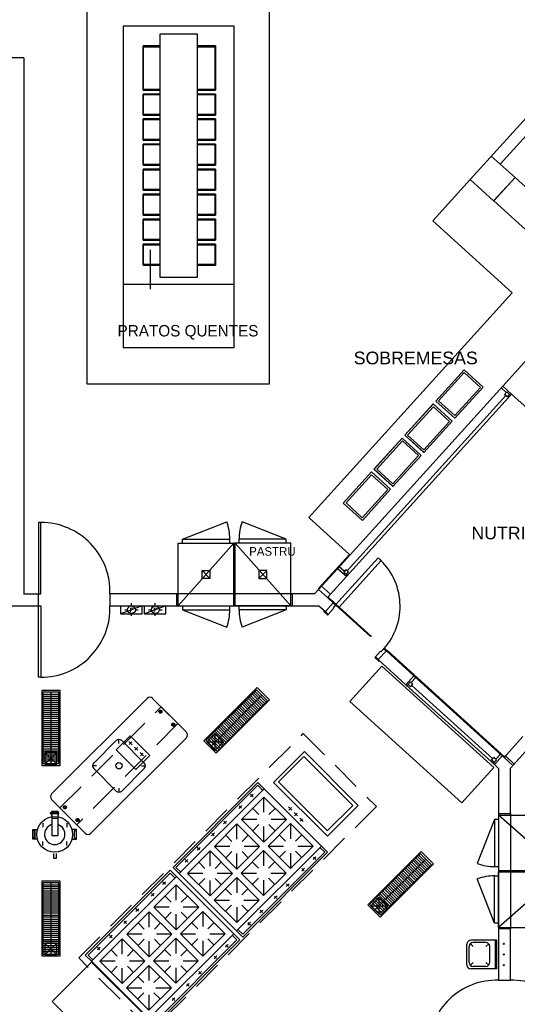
# Model space of a CAD drawing. Header units: millimetres. Extents: x 335 to 739275, y -1 to 84.
# Tile 49 of 71: x 374.21 to 382.52, y 27.09 to 43.53. Entities that reach past the tile are written whole.
import ezdxf

# ---------------------------------------------------------------- set-up
doc = ezdxf.new("R2010")
doc.units = ezdxf.units.MM
doc.header["$MEASUREMENT"] = 0
doc.linetypes.add('Dashed', pattern=[0.75, 0.5, -0.25])
doc.layers.add('SIMBOLOS INT', color=8, linetype='Continuous', lineweight=5)
doc.styles.add('Arial', font='arial.ttf')
doc.styles.add('CenturyGothic', font='GOTHIC.TTF')
doc.styles.add('ROMANS', font='ROMANS')

msp = doc.modelspace()

# ---------------------------------------------------------------- linework, layer by layer
at = {"color": 7}
for p, q in [((375.332, 51.38), (375.332, 37.452)), ((378.382, 37.452), (378.382, 51.38)), ((376.552, 43.096), (376.271, 43.096)), ((376.271, 43.096), (376.271, 42.358)), ((377.481, 43.096), (377.182, 43.096)), ((377.481, 42.358), (377.481, 43.096)), ((376.28, 42.369), (376.28, 43.08)), ((376.28, 43.08), (376.552, 43.08)), ((377.182, 43.08), (377.471, 43.08)), ((377.471, 43.08), (377.471, 42.369)), ((374.282, 42.895), (373.315, 42.895)), ((374.282, 42.895), (374.282, 33.939)), ((383.552, 42.869), (381.733, 40.862)), ((382.237, 41.121), (383.64, 42.672)), ((376.271, 42.358), (376.552, 42.358)), ((376.552, 42.292), (376.271, 42.292)), ((376.271, 42.292), (376.271, 41.94)), ((376.552, 42.369), (376.28, 42.369)), ((376.28, 41.951), (376.28, 42.282)), ((376.28, 42.282), (376.552, 42.282)), ((377.471, 42.369), (377.182, 42.369)), ((377.182, 42.358), (377.481, 42.358)), ((377.481, 42.292), (377.182, 42.292)), ((377.182, 42.282), (377.471, 42.282)), ((377.471, 42.282), (377.471, 41.951)), ((377.481, 41.94), (377.481, 42.292)), ((376.552, 41.951), (376.28, 41.951)), ((377.471, 41.951), (377.182, 41.951)), ((376.271, 41.94), (376.552, 41.94)), ((376.552, 41.876), (376.271, 41.876)), ((376.271, 41.876), (376.271, 41.522)), ((376.28, 41.533), (376.28, 41.865)), ((376.28, 41.865), (376.552, 41.865)), ((377.182, 41.94), (377.481, 41.94)), ((377.481, 41.876), (377.182, 41.876)), ((377.182, 41.865), (377.471, 41.865)), ((377.471, 41.865), (377.471, 41.533)), ((377.481, 41.522), (377.481, 41.876)), ((376.271, 41.522), (376.552, 41.522)), ((376.552, 41.456), (376.271, 41.456)), ((376.271, 41.456), (376.271, 41.105)), ((376.552, 41.533), (376.28, 41.533)), ((377.471, 41.533), (377.182, 41.533)), ((377.182, 41.522), (377.481, 41.522)), ((377.481, 41.456), (377.182, 41.456)), ((377.481, 41.105), (377.481, 41.456)), ((376.28, 41.116), (376.28, 41.447)), ((376.28, 41.447), (376.552, 41.447)), ((377.182, 41.447), (377.471, 41.447)), ((377.471, 41.447), (377.471, 41.116)), ((382.088, 41.255), (382.237, 41.121)), ((382.484, 40.899), (382.237, 41.121)), ((376.271, 41.105), (376.552, 41.105)), ((376.552, 41.038), (376.271, 41.038)), ((376.271, 41.038), (376.271, 40.687)), ((376.552, 41.116), (376.28, 41.116)), ((376.28, 40.698), (376.28, 41.028)), ((376.28, 41.028), (376.552, 41.028)), ((377.471, 41.116), (377.182, 41.116)), ((377.182, 41.105), (377.481, 41.105)), ((377.481, 41.038), (377.182, 41.038)), ((377.182, 41.028), (377.471, 41.028)), ((377.471, 41.028), (377.471, 40.698)), ((377.481, 40.687), (377.481, 41.038)), ((381.733, 40.862), (382.126, 40.506)), ((382.126, 40.506), (382.484, 40.899)), ((382.484, 40.899), (382.128, 40.506)), ((384.105, 39.429), (382.484, 40.899)), ((376.271, 40.687), (376.552, 40.687)), ((376.552, 40.698), (376.28, 40.698)), ((377.471, 40.698), (377.182, 40.698)), ((377.182, 40.687), (377.481, 40.687)), ((376.552, 40.62), (376.271, 40.62)), ((376.271, 40.62), (376.271, 40.269)), ((376.28, 40.28), (376.28, 40.61)), ((376.28, 40.61), (376.552, 40.61)), ((377.481, 40.62), (377.182, 40.62)), ((377.182, 40.61), (377.471, 40.61)), ((377.471, 40.61), (377.471, 40.28)), ((377.481, 40.269), (377.481, 40.62)), ((382.128, 40.506), (383.75, 39.036)), ((376.271, 40.269), (376.552, 40.269)), ((376.552, 40.204), (376.271, 40.204)), ((376.271, 40.204), (376.271, 39.851)), ((376.552, 40.28), (376.28, 40.28)), ((376.28, 39.862), (376.28, 40.193)), ((376.28, 40.193), (376.552, 40.193)), ((377.471, 40.28), (377.182, 40.28)), ((377.182, 40.269), (377.481, 40.269)), ((377.481, 40.204), (377.182, 40.204)), ((377.182, 40.193), (377.471, 40.193)), ((377.471, 40.193), (377.471, 39.862)), ((377.481, 39.851), (377.481, 40.204)), ((376.271, 39.851), (376.552, 39.851)), ((376.552, 39.862), (376.28, 39.862)), ((377.471, 39.862), (377.182, 39.862)), ((377.182, 39.851), (377.481, 39.851)), ((376.552, 39.784), (376.271, 39.784)), ((376.271, 39.784), (376.271, 39.434)), ((376.28, 39.445), (376.28, 39.775)), ((376.28, 39.775), (376.552, 39.775)), ((376.396, 39.031), (376.396, 39.687)), ((377.481, 39.784), (377.182, 39.784)), ((377.182, 39.775), (377.471, 39.775)), ((377.471, 39.775), (377.471, 39.445)), ((377.481, 39.434), (377.481, 39.784)), ((376.271, 39.434), (376.552, 39.434)), ((376.552, 39.445), (376.28, 39.445)), ((377.471, 39.445), (377.182, 39.445)), ((377.182, 39.434), (377.481, 39.434)), ((383.75, 39.036), (382.279, 37.414)), ((375.332, 37.452), (378.382, 37.452)), ((379.52, 34.363), (382.279, 37.414)), ((382.279, 37.414), (382.251, 37.382)), ((382.337, 37.304), (382.251, 37.382)), ((382.279, 37.414), (382.428, 37.28)), ((382.428, 37.28), (379.667, 34.231)), ((382.331, 37.255), (379.683, 34.329)), ((382.349, 37.316), (382.31, 37.275)), ((382.353, 37.235), (382.31, 37.275)), ((382.41, 37.261), (382.349, 37.316)), ((382.39, 37.277), (382.353, 37.235)), ((382.428, 37.28), (382.41, 37.261)), ((382.428, 37.28), (383.658, 36.166)), ((377.787, 34.791), (376.858, 33.742)), ((376.858, 34.791), (377.787, 34.791)), ((376.858, 33.742), (376.858, 34.791)), ((376.93, 34.791), (376.93, 34.857)), ((376.93, 34.857), (377.72, 34.857)), ((377.72, 34.791), (377.72, 34.857)), ((377.809, 34.791), (377.787, 34.791)), ((377.787, 33.742), (377.787, 34.791)), ((377.809, 33.742), (377.809, 34.791)), ((377.809, 34.791), (378.739, 33.742)), ((378.739, 34.791), (377.809, 34.791)), ((377.875, 34.791), (377.875, 34.857)), ((378.664, 34.857), (377.875, 34.857)), ((378.664, 34.791), (378.664, 34.857)), ((378.739, 33.742), (378.739, 34.791)), ((379.719, 34.602), (379.194, 34.024)), ((379.52, 34.363), (379.549, 34.395)), ((379.634, 34.318), (379.549, 34.395)), ((377.389, 34.199), (377.256, 34.331)), ((378.207, 34.199), (378.341, 34.331)), ((379.52, 34.363), (379.137, 33.941)), ((379.35, 33.881), (379.667, 34.231)), ((379.667, 34.231), (379.52, 34.363)), ((379.662, 34.347), (379.623, 34.305)), ((379.684, 34.25), (379.623, 34.305)), ((379.704, 34.309), (379.662, 34.347)), ((379.666, 34.267), (379.704, 34.309)), ((379.668, 34.231), (379.684, 34.25)), ((379.253, 34.069), (379.204, 34.016)), ((379.4, 33.936), (379.253, 34.069)), ((374.525, 33.939), (374.282, 33.939)), ((374.525, 33.742), (374.525, 33.941)), ((376.834, 33.941), (375.719, 33.941)), ((375.719, 33.941), (375.719, 33.742)), ((376.834, 33.742), (376.834, 33.941)), ((378.76, 33.941), (376.834, 33.941)), ((379.137, 33.941), (378.76, 33.941)), ((378.76, 33.941), (378.76, 33.742)), ((379.194, 34.024), (379.204, 34.016)), ((379.204, 34.016), (379.35, 33.881)), ((379.35, 33.881), (379.4, 33.936)), ((379.432, 33.826), (379.36, 33.89)), ((374.058, 33.742), (374.525, 33.742)), ((374.255, 33.742), (374.525, 33.742)), ((375.719, 33.742), (376.834, 33.742)), ((376.834, 33.742), (378.76, 33.742)), ((376.858, 33.742), (377.787, 33.742)), ((376.93, 33.742), (376.93, 33.677)), ((377.72, 33.677), (377.72, 33.742)), ((378.739, 33.742), (377.809, 33.742)), ((377.875, 33.677), (377.875, 33.742)), ((378.664, 33.742), (378.664, 33.677)), ((378.76, 33.742), (379.209, 33.742)), ((379.209, 33.742), (379.316, 33.646)), ((379.316, 33.646), (379.449, 33.793)), ((379.449, 33.793), (379.35, 33.881)), ((379.488, 33.757), (380.07, 33.231)), ((380.088, 33.231), (379.493, 33.769)), ((376.93, 33.677), (377.72, 33.677)), ((378.664, 33.677), (377.875, 33.677)), ((380.335, 32.992), (380.201, 32.845)), ((380.796, 32.574), (380.335, 32.992)), ((382.31, 31.219), (380.369, 32.977)), ((380.201, 32.845), (380.663, 32.425)), ((380.663, 32.425), (380.796, 32.574)), ((380.796, 32.574), (382.271, 31.238)), ((380.796, 32.574), (380.828, 32.546)), ((382.139, 31.09), (380.663, 32.425)), ((380.663, 32.425), (380.681, 32.409)), ((380.681, 32.409), (380.738, 32.472)), ((380.698, 32.427), (380.741, 32.388)), ((380.78, 32.432), (380.738, 32.472)), ((380.741, 32.388), (380.78, 32.432)), ((380.75, 32.459), (380.828, 32.546)), ((382.112, 31.187), (380.761, 32.411)), ((374.866, 32.298), (374.603, 32.298)), ((374.603, 31.104), (374.603, 32.298)), ((374.866, 32.262), (374.603, 32.262)), ((374.736, 31.104), (374.736, 32.298)), ((374.866, 31.104), (374.866, 32.298)), ((377.32, 31.497), (378.164, 32.341)), ((377.413, 31.402), (378.257, 32.249)), ((378.255, 32.059), (378.068, 32.246)), ((378.278, 32.085), (378.092, 32.272)), ((378.303, 32.106), (378.116, 32.294)), ((378.326, 32.132), (378.139, 32.317)), ((378.351, 32.154), (378.164, 32.341)), ((374.866, 32.23), (374.603, 32.23)), ((374.866, 32.197), (374.603, 32.197)), ((374.866, 32.161), (374.603, 32.161)), ((374.866, 32.129), (374.603, 32.129)), ((374.866, 32.095), (374.603, 32.095)), ((374.744, 30.601), (376.339, 32.196)), ((376.431, 32.196), (376.996, 31.633)), ((377.507, 31.31), (378.351, 32.154)), ((378.087, 31.894), (377.901, 32.079)), ((378.112, 31.915), (377.925, 32.103)), ((378.135, 31.941), (377.949, 32.126)), ((378.16, 31.963), (377.973, 32.15)), ((378.182, 31.989), (377.996, 32.174)), ((378.207, 32.011), (378.02, 32.198)), ((378.23, 32.037), (378.044, 32.224)), ((374.866, 32.061), (374.603, 32.061)), ((374.866, 32.027), (374.603, 32.027)), ((374.866, 31.994), (374.603, 31.994)), ((374.866, 31.959), (374.603, 31.959)), ((374.866, 31.926), (374.603, 31.926)), ((377.92, 31.724), (377.734, 31.91)), ((377.944, 31.75), (377.758, 31.935)), ((377.968, 31.772), (377.781, 31.958)), ((377.991, 31.798), (377.805, 31.983)), ((378.015, 31.82), (377.829, 32.007)), ((378.039, 31.846), (377.853, 32.031)), ((378.064, 31.868), (377.877, 32.055)), ((374.866, 31.891), (374.603, 31.891)), ((374.866, 31.859), (374.603, 31.859)), ((374.866, 31.824), (374.603, 31.824)), ((374.866, 31.79), (374.603, 31.79)), ((374.866, 31.756), (374.603, 31.756)), ((377.776, 31.581), (377.59, 31.767)), ((377.8, 31.607), (377.614, 31.792)), ((377.824, 31.629), (377.638, 31.815)), ((377.848, 31.655), (377.662, 31.84)), ((377.872, 31.677), (377.686, 31.863)), ((377.896, 31.703), (377.71, 31.888)), ((374.866, 31.723), (374.603, 31.723)), ((374.866, 31.689), (374.603, 31.689)), ((374.866, 31.656), (374.603, 31.656)), ((374.866, 31.62), (374.603, 31.62)), ((374.866, 31.588), (374.603, 31.588)), ((377.609, 31.413), (377.422, 31.601)), ((377.633, 31.438), (377.447, 31.624)), ((377.657, 31.461), (377.47, 31.649)), ((377.477, 31.328), (377.477, 31.609)), ((377.681, 31.486), (377.495, 31.672)), ((377.705, 31.508), (377.518, 31.697)), ((377.729, 31.533), (377.543, 31.719)), ((377.753, 31.556), (377.566, 31.744)), ((374.866, 31.553), (374.603, 31.553)), ((374.866, 31.519), (374.603, 31.519)), ((374.866, 31.486), (374.603, 31.486)), ((374.866, 31.453), (374.603, 31.453)), ((374.866, 31.418), (374.603, 31.418)), ((376.996, 31.539), (375.4, 29.943)), ((377.507, 31.31), (377.32, 31.497)), ((377.336, 31.47), (377.617, 31.47)), ((377.538, 31.341), (377.352, 31.528)), ((377.562, 31.365), (377.375, 31.553)), ((377.585, 31.39), (377.399, 31.576)), ((382.617, 31.559), (382.301, 31.21)), ((382.449, 31.076), (382.767, 31.426)), ((374.866, 31.385), (374.603, 31.385)), ((374.866, 31.349), (374.603, 31.349)), ((374.866, 31.317), (374.603, 31.317)), ((374.866, 31.283), (374.603, 31.283)), ((374.632, 31.098), (374.832, 31.295)), ((374.832, 31.098), (374.632, 31.295)), ((382.162, 31.179), (382.239, 31.267)), ((382.271, 31.238), (382.239, 31.267)), ((374.866, 31.249), (374.603, 31.249)), ((374.866, 31.215), (374.603, 31.215)), ((374.866, 31.182), (374.603, 31.182)), ((374.866, 31.147), (374.603, 31.147)), ((374.866, 31.104), (374.603, 31.104)), ((378.533, 30.803), (378.956, 31.225)), ((378.956, 31.225), (379.774, 30.409)), ((382.092, 31.166), (382.131, 31.209)), ((382.136, 31.125), (382.092, 31.166)), ((382.119, 31.107), (382.176, 31.169)), ((382.139, 31.09), (382.119, 31.107)), ((382.176, 31.169), (382.131, 31.209)), ((382.271, 31.238), (382.139, 31.09)), ((382.139, 31.09), (382.209, 31.026)), ((382.301, 31.21), (382.271, 31.238)), ((382.325, 31.235), (382.301, 31.21)), ((382.301, 31.21), (382.449, 31.076)), ((382.47, 31.1), (382.325, 31.235)), ((382.409, 31.031), (382.47, 31.1)), ((382.209, 31.024), (382.209, 31.026)), ((382.209, 31.024), (382.209, 30.271)), ((382.409, 30.271), (382.409, 31.031)), ((376.772, 29.372), (378.189, 30.789)), ((378.189, 30.789), (378.293, 30.687)), ((379.35, 29.985), (378.533, 30.803)), ((376.82, 29.372), (378.189, 30.744)), ((376.876, 29.27), (378.293, 30.687)), ((378.112, 30.597), (378.064, 30.55)), ((378.11, 30.554), (378.068, 30.593)), ((378.189, 30.744), (378.269, 30.665)), ((379.25, 29.73), (378.293, 30.687)), ((374.744, 30.508), (375.306, 29.943)), ((377.916, 30.172), (378.291, 30.547)), ((377.916, 30.172), (378.291, 30.547)), ((377.916, 30.172), (378.291, 30.547)), ((378.291, 30.293), (378.291, 30.547)), ((378.291, 30.547), (378.667, 30.172)), ((374.721, 30.282), (374.721, 30.271)), ((374.725, 30.282), (374.721, 30.282)), ((374.721, 30.282), (374.721, 30.271)), ((374.725, 30.282), (374.721, 30.282)), ((374.725, 30.271), (374.721, 30.271)), ((374.725, 30.271), (374.721, 30.271)), ((374.725, 30.287), (374.732, 30.287)), ((374.725, 30.286), (374.725, 30.287)), ((374.725, 30.286), (374.725, 30.267)), ((374.725, 30.267), (374.725, 30.266)), ((374.725, 30.266), (374.732, 30.266)), ((374.727, 30.282), (374.732, 30.282)), ((374.727, 30.271), (374.732, 30.271)), ((374.733, 30.286), (374.732, 30.287)), ((374.733, 30.267), (374.732, 30.266)), ((374.733, 30.286), (374.733, 30.287)), ((374.733, 30.287), (374.741, 30.287)), ((374.733, 30.286), (374.733, 30.267)), ((374.733, 30.282), (374.741, 30.282)), ((374.733, 30.271), (374.741, 30.271)), ((374.733, 30.267), (374.733, 30.266)), ((374.733, 30.266), (374.741, 30.266)), ((374.743, 30.286), (374.741, 30.287)), ((374.743, 30.267), (374.741, 30.266)), ((374.854, 30.309), (374.743, 30.309)), ((374.743, 30.309), (374.743, 30.239)), ((374.85, 30.306), (374.744, 30.306)), ((374.744, 30.306), (374.744, 30.239)), ((374.747, 30.294), (374.747, 29.901)), ((374.848, 30.294), (374.747, 30.294)), ((374.848, 30.286), (374.747, 30.286)), ((374.848, 30.267), (374.747, 30.267)), ((374.848, 30.294), (374.848, 29.901)), ((374.85, 30.306), (374.85, 30.239)), ((374.854, 30.309), (374.854, 30.239)), ((374.854, 30.287), (374.86, 30.287)), ((374.854, 30.282), (374.86, 30.282)), ((374.854, 30.271), (374.86, 30.271)), ((374.854, 30.266), (374.86, 30.266)), ((374.86, 30.286), (374.86, 30.287)), ((374.86, 30.286), (374.86, 30.267)), ((374.86, 30.286), (374.86, 30.267)), ((374.86, 30.267), (374.86, 30.266)), ((377.921, 30.406), (377.873, 30.358)), ((377.916, 30.363), (377.877, 30.402)), ((378.206, 30.257), (378.104, 30.359)), ((378.478, 30.359), (378.374, 30.257)), ((378.959, 30.02), (378.584, 30.397)), ((379.351, 29.987), (379.774, 30.409)), ((382.209, 30.271), (382.409, 30.271)), ((382.209, 30.271), (382.209, 28.345)), ((382.409, 30.271), (382.409, 28.345)), ((374.848, 30.192), (374.747, 30.192)), ((377.664, 30.147), (377.616, 30.102)), ((377.66, 30.105), (377.618, 30.144)), ((378.17, 30.172), (377.916, 30.172)), ((377.916, 30.172), (378.291, 29.797)), ((378.291, 29.797), (378.667, 30.172)), ((378.36, 29.727), (378.736, 30.104)), ((378.667, 30.172), (378.409, 30.172)), ((378.736, 30.104), (378.736, 29.849)), ((379.11, 29.727), (378.736, 30.104)), ((382.209, 30.175), (382.144, 30.175)), ((382.144, 30.175), (382.144, 29.386)), ((383.258, 29.319), (382.209, 30.248)), ((382.209, 30.248), (382.209, 29.319)), ((382.209, 30.248), (383.258, 30.248)), ((374.433, 29.842), (374.433, 30.007)), ((374.433, 30.007), (374.509, 30.007)), ((374.434, 29.845), (374.434, 30.004)), ((374.434, 30.004), (374.509, 30.004)), ((374.468, 29.988), (374.434, 29.988)), ((374.466, 29.864), (374.466, 29.988)), ((374.468, 29.864), (374.468, 29.988)), ((375.162, 30.007), (375.086, 30.007)), ((375.161, 30.004), (375.086, 30.004)), ((375.126, 29.864), (375.126, 29.988)), ((375.126, 29.988), (375.161, 29.988)), ((375.129, 29.864), (375.129, 29.988)), ((375.161, 29.845), (375.161, 30.004)), ((375.162, 29.842), (375.162, 30.007)), ((377.462, 29.948), (377.414, 29.901)), ((377.458, 29.903), (377.419, 29.942)), ((377.465, 29.723), (377.84, 30.098)), ((377.465, 29.723), (377.84, 30.098)), ((377.465, 29.723), (377.84, 30.098)), ((377.84, 29.842), (377.84, 30.098)), ((377.84, 30.098), (378.215, 29.723)), ((378.206, 30.088), (378.104, 29.985)), ((378.291, 29.797), (378.291, 30.054)), ((378.478, 29.985), (378.374, 30.088)), ((374.509, 29.842), (374.433, 29.842)), ((374.468, 29.864), (374.434, 29.864)), ((374.509, 29.845), (374.434, 29.845)), ((374.848, 29.901), (374.747, 29.901)), ((375.086, 29.845), (375.161, 29.845)), ((375.086, 29.842), (375.162, 29.842)), ((375.126, 29.864), (375.161, 29.864)), ((377.755, 29.806), (377.653, 29.911)), ((378.027, 29.911), (377.925, 29.806)), ((378.547, 29.917), (378.651, 29.813)), ((378.923, 29.917), (378.818, 29.813)), ((374.775, 29.607), (374.775, 29.523)), ((374.822, 29.607), (374.822, 29.523)), ((377.39, 29.647), (377.013, 29.272)), ((377.39, 29.647), (377.013, 29.272)), ((377.39, 29.647), (377.013, 29.272)), ((377.223, 29.707), (377.175, 29.659)), ((377.218, 29.664), (377.178, 29.704)), ((377.39, 29.391), (377.39, 29.647)), ((377.39, 29.647), (377.765, 29.272)), ((377.722, 29.723), (377.465, 29.723)), ((377.465, 29.723), (377.84, 29.345)), ((377.755, 29.638), (377.653, 29.534)), ((377.833, 28.314), (379.25, 29.73)), ((377.84, 29.345), (378.215, 29.723)), ((377.909, 29.277), (378.285, 29.654)), ((378.027, 29.534), (377.925, 29.638)), ((377.936, 28.257), (379.305, 29.627)), ((377.936, 28.21), (379.352, 29.627)), ((378.215, 29.723), (377.96, 29.723)), ((378.285, 29.654), (378.285, 29.397)), ((378.659, 29.277), (378.285, 29.654)), ((378.36, 29.727), (378.615, 29.727)), ((378.736, 29.353), (378.36, 29.727)), ((378.651, 29.643), (378.547, 29.54)), ((378.736, 29.353), (379.11, 29.727)), ((378.736, 29.353), (379.11, 29.727)), ((378.736, 29.353), (379.11, 29.727)), ((378.736, 29.61), (378.736, 29.353)), ((378.818, 29.643), (378.923, 29.54)), ((378.854, 29.727), (379.11, 29.727)), ((379.305, 29.627), (379.225, 29.707)), ((379.352, 29.627), (379.25, 29.73)), ((374.822, 29.523), (374.775, 29.523)), ((377.021, 29.505), (376.973, 29.46)), ((377.017, 29.463), (376.976, 29.503)), ((377.306, 29.356), (377.203, 29.46)), ((377.474, 29.356), (377.578, 29.46)), ((377.84, 29.345), (377.84, 29.603)), ((378.096, 29.467), (378.199, 29.361)), ((378.472, 29.467), (378.369, 29.361)), ((379.16, 29.55), (379.113, 29.504)), ((379.118, 29.546), (379.156, 29.508)), ((380.056, 28.759), (380.902, 29.603)), ((380.15, 28.668), (380.993, 29.511)), ((380.759, 29.46), (380.945, 29.275)), ((380.781, 29.486), (380.969, 29.299)), ((380.806, 29.507), (380.992, 29.322)), ((380.83, 29.533), (381.016, 29.346)), ((380.854, 29.555), (381.04, 29.37)), ((380.877, 29.579), (381.064, 29.394)), ((380.902, 29.603), (381.088, 29.418)), ((375.307, 27.907), (376.724, 29.324)), ((375.355, 27.907), (376.724, 29.279)), ((376.724, 29.324), (376.828, 29.222)), ((376.724, 29.279), (376.804, 29.2)), ((376.772, 29.372), (376.876, 29.27)), ((376.82, 29.372), (376.9, 29.293)), ((378.969, 29.359), (378.922, 29.312)), ((378.924, 29.355), (378.963, 29.317)), ((380.244, 28.574), (381.088, 29.418)), ((380.59, 29.295), (380.777, 29.107)), ((380.615, 29.316), (380.801, 29.129)), ((380.638, 29.342), (380.825, 29.155)), ((380.663, 29.364), (380.849, 29.177)), ((380.686, 29.39), (380.873, 29.203)), ((380.711, 29.412), (380.897, 29.227)), ((380.734, 29.438), (380.921, 29.251)), ((382.144, 29.386), (382.209, 29.386)), ((382.209, 29.319), (383.258, 29.319)), ((382.209, 29.299), (383.258, 29.299)), ((383.258, 29.299), (382.209, 28.369)), ((382.209, 28.369), (382.209, 29.299)), ((374.866, 29.113), (374.603, 29.113)), ((374.603, 27.919), (374.603, 29.113)), ((374.736, 27.919), (374.736, 29.113)), ((374.866, 27.919), (374.866, 29.113)), ((375.411, 27.805), (376.828, 29.222)), ((376.647, 29.132), (376.599, 29.085)), ((376.645, 29.089), (376.603, 29.128)), ((377.785, 28.265), (376.828, 29.222)), ((377.833, 28.314), (376.876, 29.27)), ((377.271, 29.272), (377.013, 29.272)), ((377.013, 29.272), (377.39, 28.898)), ((377.203, 29.085), (377.306, 29.186)), ((377.765, 29.272), (377.39, 28.898)), ((377.39, 28.898), (377.39, 29.152)), ((377.835, 29.202), (377.459, 28.828)), ((377.578, 29.085), (377.474, 29.186)), ((377.765, 29.272), (377.51, 29.272)), ((377.835, 29.202), (377.835, 28.946)), ((378.21, 28.828), (377.835, 29.202)), ((377.909, 29.277), (378.165, 29.277)), ((378.285, 28.903), (377.909, 29.277)), ((378.199, 29.194), (378.096, 29.09)), ((378.285, 28.903), (378.659, 29.277)), ((378.285, 28.903), (378.659, 29.277)), ((378.285, 28.903), (378.659, 29.277)), ((378.285, 29.158), (378.285, 28.903)), ((378.369, 29.194), (378.472, 29.09)), ((378.404, 29.277), (378.659, 29.277)), ((380.422, 29.125), (380.61, 28.938)), ((380.447, 29.151), (380.634, 28.964)), ((380.47, 29.173), (380.658, 28.986)), ((380.495, 29.199), (380.682, 29.012)), ((380.518, 29.221), (380.706, 29.034)), ((380.543, 29.247), (380.73, 29.06)), ((380.566, 29.269), (380.754, 29.082)), ((382.144, 28.441), (382.144, 29.231)), ((382.144, 29.231), (382.209, 29.231)), ((374.866, 29.078), (374.603, 29.078)), ((374.866, 29.046), (374.603, 29.046)), ((374.866, 29.013), (374.603, 29.013)), ((374.866, 28.977), (374.603, 28.977)), ((376.451, 28.707), (376.826, 29.082)), ((376.451, 28.707), (376.826, 29.082)), ((376.451, 28.707), (376.826, 29.082)), ((376.826, 28.828), (376.826, 29.082)), ((376.826, 29.082), (377.202, 28.707)), ((377.648, 29.015), (377.749, 28.914)), ((377.919, 28.914), (378.022, 29.015)), ((378.711, 29.101), (378.663, 29.054)), ((378.668, 29.097), (378.707, 29.058)), ((380.256, 28.958), (380.442, 28.773)), ((380.279, 28.982), (380.467, 28.795)), ((380.304, 29.008), (380.49, 28.821)), ((380.327, 29.03), (380.515, 28.843)), ((380.352, 29.056), (380.538, 28.869)), ((380.375, 29.078), (380.563, 28.891)), ((380.399, 29.104), (380.586, 28.916)), ((374.866, 28.945), (374.603, 28.945)), ((374.866, 28.91), (374.603, 28.91)), ((374.866, 28.877), (374.603, 28.877)), ((374.866, 28.843), (374.603, 28.843)), ((374.866, 28.81), (374.603, 28.81)), ((376.456, 28.941), (376.408, 28.893)), ((376.451, 28.898), (376.412, 28.937)), ((376.741, 28.792), (376.639, 28.894)), ((377.013, 28.894), (376.909, 28.792)), ((377.459, 28.828), (377.714, 28.828)), ((377.835, 28.453), (377.459, 28.828)), ((378.21, 28.828), (377.835, 28.453)), ((378.21, 28.828), (377.835, 28.453)), ((378.21, 28.828), (377.835, 28.453)), ((377.952, 28.828), (378.21, 28.828)), ((378.509, 28.899), (378.461, 28.852)), ((378.466, 28.895), (378.505, 28.856)), ((380.088, 28.791), (380.273, 28.604)), ((380.113, 28.815), (380.299, 28.63)), ((380.136, 28.839), (380.321, 28.652)), ((380.161, 28.863), (380.347, 28.678)), ((380.183, 28.887), (380.372, 28.7)), ((380.208, 28.91), (380.394, 28.725)), ((380.215, 28.59), (380.215, 28.871)), ((380.231, 28.934), (380.419, 28.747)), ((374.866, 28.775), (374.603, 28.775)), ((374.866, 28.742), (374.603, 28.742)), ((374.866, 28.706), (374.603, 28.706)), ((374.866, 28.675), (374.603, 28.675)), ((374.866, 28.64), (374.603, 28.64)), ((376, 28.258), (376.375, 28.633)), ((376, 28.258), (376.375, 28.633)), ((376, 28.258), (376.375, 28.633)), ((376.199, 28.682), (376.151, 28.637)), ((376.195, 28.64), (376.153, 28.679)), ((376.375, 28.377), (376.375, 28.633)), ((376.375, 28.633), (376.75, 28.258)), ((376.705, 28.707), (376.451, 28.707)), ((376.451, 28.707), (376.826, 28.332)), ((376.741, 28.623), (376.639, 28.52)), ((376.826, 28.332), (377.202, 28.707)), ((376.895, 28.262), (377.271, 28.639)), ((377.013, 28.52), (376.909, 28.623)), ((377.202, 28.707), (376.944, 28.707)), ((377.271, 28.639), (377.271, 28.384)), ((377.645, 28.262), (377.271, 28.639)), ((377.648, 28.64), (377.749, 28.743)), ((377.835, 28.708), (377.835, 28.453)), ((377.919, 28.743), (378.022, 28.64)), ((378.27, 28.66), (378.222, 28.612)), ((378.226, 28.656), (378.265, 28.617)), ((380.056, 28.759), (380.244, 28.574)), ((380.076, 28.73), (380.357, 28.73)), ((374.866, 28.606), (374.603, 28.606)), ((374.866, 28.572), (374.603, 28.572)), ((374.866, 28.539), (374.603, 28.539)), ((374.866, 28.505), (374.603, 28.505)), ((374.866, 28.472), (374.603, 28.472)), ((375.997, 28.483), (375.949, 28.436)), ((375.993, 28.438), (375.954, 28.477)), ((376.826, 28.332), (376.826, 28.589)), ((378.068, 28.458), (378.02, 28.41)), ((374.866, 28.436), (374.603, 28.436)), ((374.866, 28.404), (374.603, 28.404)), ((374.866, 28.369), (374.603, 28.369)), ((374.866, 28.335), (374.603, 28.335)), ((374.866, 28.302), (374.603, 28.302)), ((376.29, 28.341), (376.188, 28.446)), ((376.562, 28.446), (376.46, 28.341)), ((377.082, 28.452), (377.186, 28.348)), ((377.458, 28.452), (377.353, 28.348)), ((377.936, 28.21), (377.833, 28.314)), ((377.936, 28.257), (377.856, 28.336)), ((378.024, 28.454), (378.064, 28.416)), ((382.209, 28.441), (382.144, 28.441)), ((382.209, 28.369), (383.258, 28.369)), ((382.209, 28.345), (382.209, 27.489)), ((382.409, 28.345), (382.209, 28.345)), ((382.409, 27.489), (382.409, 28.345)), ((374.866, 28.269), (374.603, 28.269)), ((374.866, 28.234), (374.603, 28.234)), ((374.866, 28.201), (374.603, 28.201)), ((374.866, 28.165), (374.603, 28.165)), ((374.866, 28.133), (374.603, 28.133)), ((375.925, 28.182), (375.548, 27.807)), ((375.925, 28.182), (375.548, 27.807)), ((375.925, 28.182), (375.548, 27.807)), ((375.758, 28.242), (375.71, 28.194)), ((375.753, 28.199), (375.713, 28.239)), ((375.925, 27.926), (375.925, 28.182)), ((375.925, 28.182), (376.3, 27.807)), ((376.257, 28.258), (376, 28.258)), ((376, 28.258), (376.375, 27.88)), ((376.29, 28.173), (376.188, 28.069)), ((376.368, 26.849), (377.785, 28.265)), ((376.375, 27.88), (376.75, 28.258)), ((376.375, 27.88), (376.375, 28.138)), ((376.444, 27.812), (376.82, 28.189)), ((376.562, 28.069), (376.46, 28.173)), ((376.471, 26.792), (377.84, 28.162)), ((376.471, 26.745), (377.887, 28.162)), ((376.75, 28.258), (376.495, 28.258)), ((376.82, 28.189), (376.82, 27.932)), ((377.194, 27.812), (376.82, 28.189)), ((376.895, 28.262), (377.15, 28.262)), ((377.271, 27.888), (376.895, 28.262)), ((377.186, 28.178), (377.082, 28.075)), ((377.271, 27.888), (377.645, 28.262)), ((377.271, 27.888), (377.645, 28.262)), ((377.271, 27.888), (377.645, 28.262)), ((377.271, 28.145), (377.271, 27.888)), ((377.353, 28.178), (377.458, 28.075)), ((377.389, 28.262), (377.645, 28.262)), ((377.84, 28.162), (377.76, 28.242)), ((377.887, 28.162), (377.785, 28.265)), ((374.866, 28.099), (374.603, 28.099)), ((374.866, 28.065), (374.603, 28.065)), ((374.866, 28.031), (374.603, 28.031)), ((374.866, 27.998), (374.603, 27.998)), ((374.866, 27.963), (374.603, 27.963)), ((374.632, 27.913), (374.832, 28.11)), ((374.832, 27.913), (374.632, 28.11)), ((375.556, 28.04), (375.508, 27.995)), ((375.552, 27.998), (375.511, 28.038)), ((375.841, 27.891), (375.738, 27.995)), ((376.009, 27.891), (376.113, 27.995)), ((376.631, 28.002), (376.734, 27.896)), ((377.007, 28.002), (376.904, 27.896)), ((377.695, 28.085), (377.648, 28.039)), ((377.653, 28.081), (377.691, 28.043)), ((374.866, 27.919), (374.603, 27.919)), ((375.307, 27.907), (375.411, 27.805)), ((375.355, 27.907), (375.435, 27.828)), ((376.368, 26.849), (375.411, 27.805)), ((375.806, 27.807), (375.548, 27.807)), ((375.548, 27.807), (375.925, 27.433)), ((376.3, 27.807), (375.925, 27.433)), ((376.3, 27.807), (376.045, 27.807)), ((376.444, 27.812), (376.7, 27.812)), ((376.82, 27.438), (376.444, 27.812)), ((376.82, 27.438), (377.194, 27.812)), ((376.82, 27.438), (377.194, 27.812)), ((376.82, 27.438), (377.194, 27.812)), ((376.939, 27.812), (377.194, 27.812)), ((377.504, 27.894), (377.457, 27.847)), ((377.459, 27.89), (377.498, 27.852)), ((375.738, 27.62), (375.841, 27.721)), ((375.925, 27.433), (375.925, 27.687)), ((376.37, 27.737), (375.994, 27.363)), ((376.113, 27.62), (376.009, 27.721)), ((376.37, 27.737), (376.37, 27.481)), ((376.745, 27.363), (376.37, 27.737)), ((376.734, 27.729), (376.631, 27.625)), ((376.82, 27.693), (376.82, 27.438)), ((376.904, 27.729), (377.007, 27.625)), ((377.246, 27.636), (377.198, 27.589)), ((376.183, 27.55), (376.284, 27.449)), ((376.454, 27.449), (376.557, 27.55)), ((377.203, 27.632), (377.242, 27.593)), ((382.209, 27.489), (382.409, 27.489)), ((375.994, 27.363), (376.249, 27.363)), ((376.37, 26.988), (375.994, 27.363)), ((376.745, 27.363), (376.37, 26.988)), ((376.745, 27.363), (376.37, 26.988)), ((376.745, 27.363), (376.37, 26.988)), ((376.487, 27.363), (376.745, 27.363)), ((377.044, 27.434), (376.996, 27.387)), ((377.001, 27.43), (377.04, 27.391)), ((376.183, 27.175), (376.284, 27.278)), ((376.37, 27.243), (376.37, 26.988)), ((376.454, 27.278), (376.557, 27.175)), ((376.805, 27.195), (376.757, 27.147)), ((376.761, 27.191), (376.8, 27.152))]:
    msp.add_line(p, q, dxfattribs=at)
at = {"color": 7, "linetype": 'Continuous'}
for p, q in [((377.795, 43.428), (375.938, 43.428)), ((375.938, 43.428), (375.938, 39.115)), ((377.795, 39.115), (377.795, 43.428)), ((377.182, 43.293), (376.552, 43.293)), ((376.552, 43.293), (376.552, 39.234)), ((377.182, 39.234), (377.182, 43.293)), ((376.271, 42.358), (376.271, 43.096)), ((376.271, 43.096), (376.552, 43.096)), ((377.182, 43.096), (377.481, 43.096)), ((377.481, 43.096), (377.481, 42.358)), ((376.552, 42.358), (376.271, 42.358)), ((376.271, 41.94), (376.271, 42.292)), ((376.271, 42.292), (376.552, 42.292)), ((377.481, 42.358), (377.182, 42.358)), ((377.182, 42.292), (377.481, 42.292)), ((377.481, 42.292), (377.481, 41.94)), ((376.552, 41.94), (376.271, 41.94)), ((376.271, 41.522), (376.271, 41.876)), ((376.271, 41.876), (376.552, 41.876)), ((377.481, 41.94), (377.182, 41.94)), ((377.182, 41.876), (377.481, 41.876)), ((377.481, 41.876), (377.481, 41.522)), ((376.552, 41.522), (376.271, 41.522)), ((376.271, 41.105), (376.271, 41.456)), ((376.271, 41.456), (376.552, 41.456)), ((377.481, 41.522), (377.182, 41.522)), ((377.182, 41.456), (377.481, 41.456)), ((377.481, 41.456), (377.481, 41.105)), ((376.552, 41.105), (376.271, 41.105)), ((376.271, 40.687), (376.271, 41.038)), ((376.271, 41.038), (376.552, 41.038)), ((377.481, 41.105), (377.182, 41.105)), ((377.182, 41.038), (377.481, 41.038)), ((377.481, 41.038), (377.481, 40.687)), ((381.733, 40.862), (381.111, 40.173)), ((376.552, 40.687), (376.271, 40.687)), ((377.481, 40.687), (377.182, 40.687)), ((376.271, 40.269), (376.271, 40.62)), ((376.271, 40.62), (376.552, 40.62)), ((377.182, 40.62), (377.481, 40.62)), ((377.481, 40.62), (377.481, 40.269)), ((376.552, 40.269), (376.271, 40.269)), ((376.271, 39.851), (376.271, 40.204)), ((376.271, 40.204), (376.552, 40.204)), ((377.481, 40.269), (377.182, 40.269)), ((377.182, 40.204), (377.481, 40.204)), ((377.481, 40.204), (377.481, 39.851)), ((381.111, 40.173), (382.437, 38.97)), ((376.552, 39.851), (376.271, 39.851)), ((377.481, 39.851), (377.182, 39.851)), ((376.271, 39.434), (376.271, 39.784)), ((376.271, 39.784), (376.552, 39.784)), ((377.182, 39.784), (377.481, 39.784)), ((377.481, 39.784), (377.481, 39.434)), ((376.552, 39.434), (376.271, 39.434)), ((377.481, 39.434), (377.182, 39.434)), ((376.552, 39.234), (377.182, 39.234)), ((375.938, 39.115), (377.795, 39.115)), ((375.938, 39.115), (375.938, 38.055)), ((377.795, 38.055), (377.795, 39.115)), ((382.437, 38.97), (379.039, 35.217)), ((375.938, 38.055), (377.795, 38.055)), ((381.16, 37.164), (381.632, 37.686)), ((381.634, 37.685), (381.163, 37.164)), ((381.632, 37.686), (381.951, 37.396)), ((381.207, 37.165), (381.636, 37.638)), ((381.636, 37.638), (381.907, 37.392)), ((381.907, 37.392), (381.478, 36.921)), ((381.951, 37.396), (381.481, 36.877)), ((380.643, 36.595), (381.115, 37.115)), ((381.116, 37.112), (380.645, 36.592)), ((380.691, 36.595), (381.12, 37.068)), ((381.115, 37.115), (381.434, 36.826)), ((381.12, 37.068), (381.39, 36.823)), ((381.481, 36.877), (381.16, 37.164)), ((381.478, 36.921), (381.207, 37.165)), ((381.434, 36.826), (380.962, 36.305)), ((381.39, 36.823), (380.962, 36.351)), ((380.128, 36.023), (380.597, 36.544)), ((380.599, 36.543), (380.129, 36.023)), ((380.597, 36.544), (380.918, 36.256)), ((380.962, 36.305), (380.643, 36.595)), ((380.645, 36.592), (380.964, 36.305)), ((380.962, 36.351), (380.691, 36.595)), ((380.176, 36.025), (380.602, 36.497)), ((380.602, 36.497), (380.873, 36.252)), ((380.918, 36.256), (380.446, 35.735)), ((380.873, 36.252), (380.446, 35.78)), ((380.446, 35.735), (380.128, 36.023)), ((380.129, 36.023), (380.447, 35.735)), ((380.446, 35.78), (380.176, 36.025)), ((379.614, 35.457), (380.086, 35.979)), ((379.662, 35.461), (380.088, 35.933)), ((380.086, 35.979), (380.406, 35.691)), ((380.088, 35.933), (380.359, 35.688)), ((380.359, 35.688), (379.933, 35.215)), ((380.406, 35.691), (379.934, 35.169)), ((379.934, 35.169), (379.614, 35.457)), ((379.933, 35.215), (379.662, 35.461)), ((379.039, 35.217), (379.727, 34.594)), ((376.93, 34.857), (377.67, 35.146)), ((378.664, 34.857), (377.927, 35.146)), ((380.201, 34.544), (379.488, 33.757)), ((380.251, 34.499), (380.201, 34.544)), ((379.539, 33.713), (380.251, 34.499)), ((376.078, 33.741), (376.078, 33.789)), ((376.476, 33.741), (376.476, 33.789)), ((379.316, 33.646), (379.449, 33.793)), ((379.419, 33.82), (379.424, 33.825)), ((379.488, 33.757), (379.419, 33.82)), ((379.433, 33.825), (379.492, 33.772)), ((379.488, 33.757), (379.444, 33.708)), ((379.449, 33.793), (379.488, 33.757)), ((379.493, 33.762), (379.488, 33.757)), ((379.488, 33.757), (379.539, 33.713)), ((375.965, 33.677), (376.014, 33.677)), ((376.078, 33.575), (376.078, 33.613)), ((376.144, 33.677), (376.191, 33.677)), ((376.363, 33.677), (376.412, 33.677)), ((376.476, 33.575), (376.476, 33.613)), ((376.542, 33.677), (376.589, 33.677)), ((376.93, 33.677), (377.67, 33.386)), ((378.664, 33.677), (377.927, 33.386)), ((379.292, 33.658), (379.296, 33.663)), ((379.35, 33.594), (379.292, 33.65)), ((379.296, 33.663), (379.365, 33.599)), ((379.365, 33.599), (379.316, 33.646)), ((379.365, 33.599), (379.361, 33.597)), ((379.455, 33.699), (379.365, 33.599)), ((379.444, 33.708), (379.455, 33.699)), ((380.152, 32.889), (380.24, 32.986)), ((380.335, 32.992), (380.201, 32.845)), ((380.24, 32.986), (380.251, 32.977)), ((380.251, 32.977), (380.295, 33.026)), ((380.295, 33.026), (380.3, 33.032)), ((380.295, 33.026), (380.335, 32.992)), ((380.364, 32.965), (380.295, 33.026)), ((380.309, 33.032), (380.368, 32.978)), ((380.369, 32.97), (380.364, 32.965)), ((380.149, 32.883), (380.152, 32.889)), ((380.207, 32.819), (380.149, 32.875)), ((380.201, 32.845), (380.152, 32.889)), ((380.152, 32.889), (380.22, 32.825)), ((380.22, 32.825), (380.215, 32.822)), ((382.144, 30.175), (381.853, 29.438)), ((382.144, 28.441), (381.853, 29.181))]:
    msp.add_line(p, q, dxfattribs=at)
at = {"color": 7, "linetype": 'Dashed'}
for p, q in [((375.197, 27.86), (378.947, 31.608)), ((378.947, 31.608), (380.168, 30.389)), ((380.168, 30.389), (376.418, 26.641)), ((376.418, 26.641), (375.197, 27.86))]:
    msp.add_line(p, q, dxfattribs=at)
at = {"color": 8}
for p, q in [((375.823, 31.492), (375.447, 31.115)), ((375.869, 31.445), (375.869, 31.511)), ((376.292, 31.115), (375.917, 31.492)), ((375.495, 31.071), (375.428, 31.071)), ((375.823, 30.648), (375.447, 31.023)), ((376.292, 31.023), (375.917, 30.648)), ((376.244, 31.071), (376.312, 31.071)), ((375.869, 30.696), (375.869, 30.628)), ((382.182, 28.157), (381.746, 28.157)), ((382.156, 27.68), (382.156, 28.157)), ((382.182, 27.68), (382.182, 28.157)), ((381.678, 27.744), (381.678, 28.09)), ((381.72, 27.786), (381.72, 28.051)), ((381.784, 28.051), (381.738, 28.097)), ((381.996, 28.116), (381.784, 28.116)), ((381.996, 28.051), (382.044, 28.097)), ((382.064, 27.786), (382.064, 28.051)), ((381.784, 27.786), (381.738, 27.738)), ((382.182, 27.68), (381.746, 27.68)), ((381.996, 27.718), (381.784, 27.718)), ((381.996, 27.786), (382.044, 27.738))]:
    msp.add_line(p, q, dxfattribs=at)
at = {"color": 7}
for points in [[(374.525, 33.941), (374.564, 33.941), (374.564, 35.135), (374.525, 35.135), (374.525, 33.941)], [(377.256, 34.331), (377.389, 34.331), (377.389, 34.199), (377.256, 34.199), (377.256, 34.331)], [(378.341, 34.331), (378.207, 34.331), (378.207, 34.199), (378.341, 34.199), (378.341, 34.331)], [(374.525, 33.742), (374.564, 33.742), (374.564, 32.548), (374.525, 32.548), (374.525, 33.742)], [(376.386, 31.243), (376.058, 31.571), (375.823, 31.337), (376.153, 31.008), (376.386, 31.243)]]:
    msp.add_lwpolyline(points, close=True, dxfattribs=at)
at = {"color": 7, "linetype": 'Continuous'}
for points in [[(375.899, 33.61), (376.256, 33.61), (376.256, 33.742), (375.899, 33.61), (375.899, 33.742), (376.256, 33.742)], [(376.297, 33.61), (376.654, 33.61), (376.654, 33.742), (376.297, 33.61), (376.297, 33.742), (376.654, 33.742)]]:
    msp.add_lwpolyline(points, dxfattribs=at)
at = {"color": 7}
for points in [[(381.594, 30.453), (382.13, 31.044), (380.261, 32.737), (379.727, 32.145), (381.594, 30.453)], [(374.879, 31.072), (374.587, 31.072), (374.587, 32.333), (374.879, 32.333), (374.879, 31.072)], [(377.493, 31.281), (377.288, 31.486), (378.177, 32.377), (378.384, 32.17), (377.493, 31.281)], [(377.336, 31.47), (377.477, 31.328), (377.617, 31.47), (377.477, 31.609), (377.336, 31.47)], [(374.632, 31.098), (374.832, 31.098), (374.832, 31.295), (374.632, 31.295), (374.632, 31.098)], [(379.867, 30.409), (379.35, 29.893), (378.45, 30.792), (378.45, 30.792), (378.966, 31.309), (379.867, 30.409)], [(374.597, 30.111), (374.597, 30.047)], [(374.997, 30.111), (374.997, 30.047)], [(374.597, 29.738), (374.597, 29.804)], [(374.997, 29.738), (374.997, 29.804)], [(380.026, 28.747), (380.233, 28.54), (381.125, 29.432), (380.918, 29.638), (380.026, 28.747)], [(374.879, 27.888), (374.587, 27.888), (374.587, 29.149), (374.879, 29.149), (374.879, 27.888)], [(380.215, 28.59), (380.076, 28.73), (380.215, 28.871), (380.357, 28.73), (380.215, 28.59)], [(374.632, 27.913), (374.832, 27.913), (374.832, 28.11), (374.632, 28.11), (374.632, 27.913)], [(375.692, 26.196), (376.349, 26.853), (375.409, 27.791), (374.753, 27.134), (375.692, 26.196)]]:
    msp.add_lwpolyline(points, dxfattribs=at)
at = {"color": 7, "linetype": 'Dashed'}
msp.add_lwpolyline([(375.166, 30.085), (374.884, 30.366), (376.574, 32.055), (376.854, 31.774), (375.166, 30.085)], dxfattribs=at)
at = {"color": 7, "linetype": 'Continuous'}
for centre in [(376.078, 33.677), (376.476, 33.677)]:
    msp.add_circle(centre, 0.0648, dxfattribs=at)
at = {"color": 7, "linetype": 'Dashed'}
for centre, radius in [((376.562, 31.974), 0.0252), ((376.562, 31.974), 0.0166), ((376.776, 31.758), 0.0252), ((376.776, 31.758), 0.0166), ((374.966, 30.378), 0.0252), ((374.966, 30.378), 0.0166), ((375.178, 30.163), 0.0252), ((375.178, 30.163), 0.0166)]:
    msp.add_circle(centre, radius, dxfattribs=at)
at = {"color": 8}
msp.add_circle((375.869, 31.071), 0.0531, dxfattribs=at)
at = {"color": 7}
msp.add_circle((374.796, 29.924), 0.299, dxfattribs=at)
for centre, radius, start, end in [((374.564, 33.98), 1.155, 358.058, 90), ((374.564, 33.703), 1.155, 270, 1.942), ((376.386, 32.149), 0.0663, 45, 135), ((376.949, 31.585), 0.0663, 315, 45), ((374.79, 30.553), 0.0663, 135, 225), ((374.727, 30.283), 0.00224, 114.054, 245.946), ((374.727, 30.27), 0.00224, 114.054, 245.946), ((374.739, 30.276), 0.0136, 154.518, 205.481), ((374.731, 30.283), 0.00224, 294.054, 65.9458), ((374.72, 30.276), 0.0136, 334.518, 25.4814), ((374.731, 30.27), 0.00224, 294.054, 65.9458), ((374.736, 30.283), 0.00224, 114.054, 245.946), ((374.747, 30.276), 0.0136, 154.518, 205.481), ((374.736, 30.27), 0.00224, 114.054, 245.946), ((374.739, 30.283), 0.00224, 294.054, 65.9458), ((374.728, 30.276), 0.0136, 334.518, 25.4814), ((374.739, 30.27), 0.00224, 294.054, 65.9458), ((374.859, 30.283), 0.00224, 294.054, 65.9458), ((374.848, 30.276), 0.0136, 334.518, 25.4814), ((374.859, 30.27), 0.00224, 294.054, 65.9458), ((374.796, 29.924), 0.171, 107.597, 72.4024), ((375.353, 29.991), 0.0663, 225, 315), ((382.172, 26.359), 1.129, 88.058, 180), ((382.446, 26.359), 1.129, 0, 91.942)]:
    msp.add_arc(centre, radius, start, end, dxfattribs=at)
at = {"color": 7, "linetype": 'Continuous'}
for centre, radius, start, end in [((376.865, 34.857), 0.856, 0, 19.8), ((378.732, 34.857), 0.856, 160.2, 180), ((379.493, 33.737), 1.072, 318.417, 48.6777), ((379.429, 33.82), 0.00663, 47.84, 137.84), ((379.488, 33.766), 0.00663, 317.84, 47.84), ((376.865, 33.677), 0.856, 340.2, 0), ((378.732, 33.677), 0.856, 180, 199.8), ((379.297, 33.653), 0.00663, 137.84, 227.84), ((379.356, 33.599), 0.00663, 227.84, 317.84), ((380.304, 33.026), 0.00663, 47.84, 137.84), ((380.364, 32.973), 0.00663, 317.84, 47.84), ((380.152, 32.878), 0.00663, 137.84, 227.84), ((380.212, 32.825), 0.00663, 227.84, 317.84), ((382.144, 30.243), 0.856, 250.2, 270), ((382.144, 28.376), 0.856, 89.9919, 109.792)]:
    msp.add_arc(centre, radius, start, end, dxfattribs=at)
at = {"color": 8}
for centre, start, end in [((375.869, 31.445), 45, 135), ((375.495, 31.071), 135, 225), ((376.244, 31.071), 315, 45), ((375.869, 30.696), 225, 315), ((381.746, 28.09), 90, 180), ((381.784, 28.051), 90, 180), ((381.996, 28.051), 0, 90), ((381.746, 27.744), 180, 270), ((381.784, 27.786), 180, 270), ((381.996, 27.786), 270, 0)]:
    msp.add_arc(centre, 0.0663, start, end, dxfattribs=at)
at = {"layer": 'SIMBOLOS INT', "linetype": 'Continuous'}
for p, q in [((376.088, 31.423), (376.033, 31.478)), ((376.082, 31.469), (376.039, 31.426)), ((376.062, 31.449), (376.082, 31.469)), ((376.062, 31.449), (376.088, 31.423)), ((376.182, 31.329), (376.127, 31.384)), ((376.176, 31.375), (376.133, 31.332)), ((376.156, 31.355), (376.176, 31.375)), ((376.156, 31.355), (376.182, 31.329)), ((376.277, 31.234), (376.222, 31.29)), ((376.27, 31.281), (376.227, 31.238)), ((376.25, 31.261), (376.27, 31.281)), ((376.25, 31.261), (376.277, 31.234)), ((378.756, 30.329), (378.7, 30.384)), ((378.749, 30.374), (378.706, 30.331)), ((378.729, 30.355), (378.749, 30.374)), ((378.729, 30.355), (378.756, 30.329)), ((378.85, 30.234), (378.794, 30.29)), ((378.843, 30.28), (378.8, 30.237)), ((378.823, 30.261), (378.843, 30.28)), ((378.823, 30.261), (378.85, 30.234)), ((378.944, 30.14), (378.889, 30.195)), ((378.937, 30.186), (378.894, 30.143)), ((378.917, 30.167), (378.937, 30.186)), ((378.917, 30.167), (378.944, 30.14)), ((382.298, 28.094), (382.279, 28.094)), ((382.298, 28.094), (382.298, 28.112)), ((382.298, 28.094), (382.298, 28.078)), ((382.298, 28.094), (382.315, 28.094)), ((382.298, 27.918), (382.279, 27.918)), ((382.298, 27.918), (382.298, 27.934)), ((382.298, 27.918), (382.315, 27.918)), ((382.298, 27.918), (382.298, 27.9)), ((382.298, 27.74), (382.279, 27.74)), ((382.298, 27.74), (382.298, 27.759)), ((382.298, 27.74), (382.298, 27.722)), ((382.298, 27.74), (382.315, 27.74))]:
    msp.add_line(p, q, dxfattribs=at)

# ---------------------------------------------------------------- texts
at = {"color": 7, "attachment_point": 7, "line_spacing_factor": 0.798}
for s, insert, char_height, width, style in [('PRATOS QUENTES', (375.846, 38.19), 0.19066, 4.11922, 'CenturyGothic'), ('PASTRU', (378.044, 34.578), 0.143, 1.27282, 'CenturyGothic'), ('F', (376.049, 33.637), 0.0679, 0.10998, 'ROMANS'), ('F', (376.447, 33.637), 0.0679, 0.10998, 'ROMANS')]:
    msp.add_mtext(s, dxfattribs=dict(at, insert=insert, char_height=char_height, width=width, style=style))
at = {"char_height": 0.2118, "line_spacing_factor": 0.798, "style": 'Arial'}
for s, insert, width, attachment_point in [('SOBREMESAS', (379.79, 37.774), 3.80521, 7), ('NUTRICIONISTAS', (383.005, 34.85), 4.58372, 8)]:
    msp.add_mtext(s, dxfattribs=dict(at, insert=insert, width=width, attachment_point=attachment_point))

doc.saveas('drawing.dxf')
